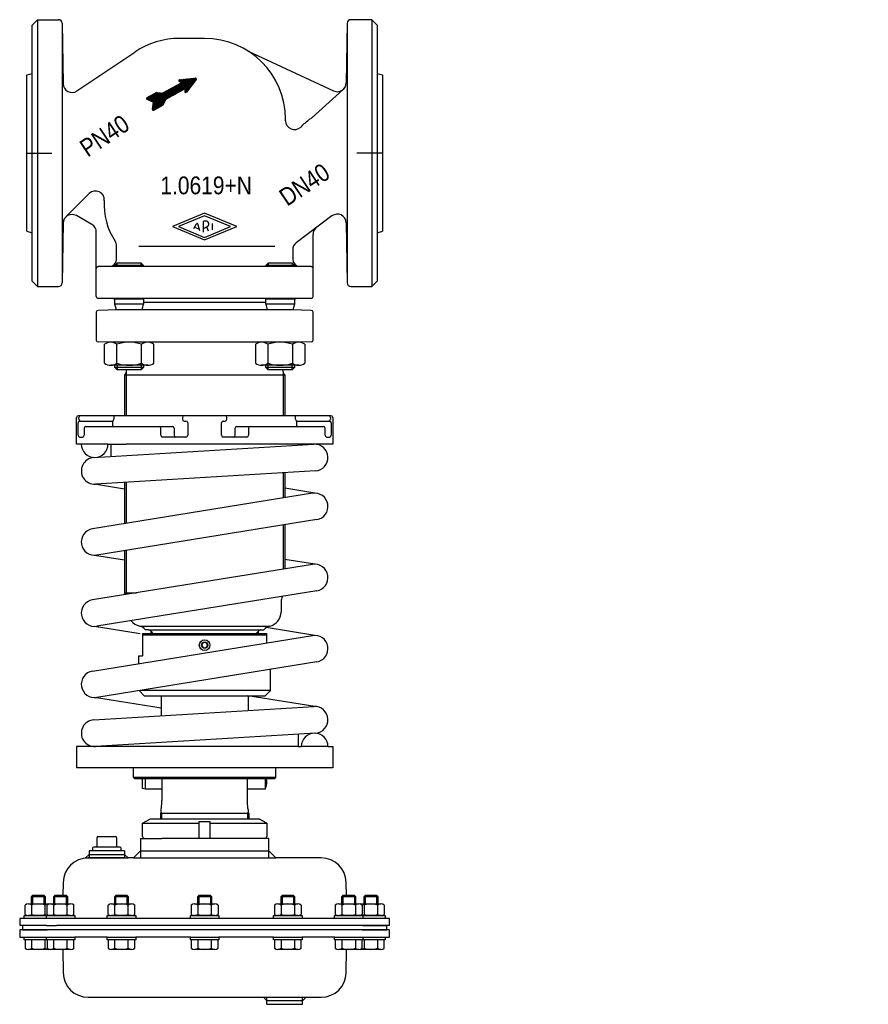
# Model space of a CAD drawing. Extents: x -477 to 0, y -168 to 386.
import ezdxf
from ezdxf.enums import TextEntityAlignment as Align

# ---------------------------------------------------------------- set-up
doc = ezdxf.new("R2010")
doc.units = 0
doc.layers.get('0').update_dxf_attribs({"linetype": 'CONTINUOUS'})

# ---------------------------------------------------------------- blocks, each defined once
blk = doc.blocks.new('*X0')
at = {"color": 7}
for p, q in [((-402.49, 335.45), (-388.84, 349.09)), ((-402.39, 335.26), (-388.21, 349.44)), ((-402.24, 335.13), (-387.58, 349.79)), ((-402.02, 335.07), (-386.95, 350.13)), ((-401.56, 335.25), (-386.33, 350.48)), ((-400.93, 335.59), (-383.97, 352.55)), ((-400.3, 335.94), (-383.66, 352.58)), ((-394.59, 341.36), (-383.34, 352.62)), ((-393.97, 341.71), (-383.03, 352.65)), ((-393.34, 342.05), (-382.71, 352.68)), ((-392.71, 342.4), (-382.4, 352.71)), ((-392.08, 342.75), (-382.08, 352.74)), ((-391.45, 343.09), (-381.77, 352.77)), ((-390.82, 343.44), (-381.45, 352.81)), ((-390.19, 343.79), (-381.14, 352.84)), ((-389.56, 344.13), (-380.82, 352.87)), ((-388.93, 344.48), (-380.51, 352.9)), ((-388.3, 344.83), (-380.19, 352.93)), ((-387.67, 345.17), (-379.88, 352.97)), ((-387.67, 351.68), (-387.12, 352.23)), ((-387.6, 351.47), (-386.8, 352.27)), ((-387.47, 351.32), (-386.49, 352.3)), ((-387.29, 351.21), (-386.17, 352.33)), ((-387.11, 351.11), (-385.86, 352.36)), ((-387.04, 345.52), (-379.57, 353)), ((-386.94, 351), (-385.54, 352.39)), ((-386.76, 350.89), (-385.23, 352.42)), ((-386.58, 350.79), (-384.91, 352.46)), ((-386.42, 345.86), (-379.25, 353.03)), ((-386.41, 350.68), (-384.6, 352.49)), ((-386.23, 350.58), (-384.29, 352.52)), ((-385.79, 346.21), (-378.94, 353.06)), ((-385.16, 346.56), (-378.62, 353.09)), ((-384.53, 346.9), (-378.31, 353.12)), ((-384.29, 346.01), (-377.8, 352.5)), ((-384.29, 345.72), (-378.57, 351.45)), ((-384.28, 346.3), (-377.81, 352.78)), ((-384.28, 345.46), (-379.6, 350.14)), ((-384.27, 346.88), (-378.07, 353.08)), ((-384.27, 346.59), (-377.91, 352.96)), ((-405.5, 341.21), (-403.27, 343.44)), ((-405.3, 341.12), (-402.64, 343.78)), ((-405.11, 341.03), (-402.01, 344.13)), ((-404.91, 340.95), (-401.38, 344.48)), ((-404.72, 340.86), (-400.75, 344.82)), ((-404.52, 340.77), (-400.27, 345.03)), ((-404.33, 340.68), (-400, 345.01)), ((-404.13, 340.59), (-399.74, 344.98)), ((-403.94, 340.51), (-399.48, 344.96)), ((-403.74, 340.42), (-399.22, 344.94)), ((-403.55, 340.33), (-398.96, 344.92)), ((-403.35, 340.24), (-398.7, 344.89)), ((-403.16, 340.15), (-398.44, 344.87)), ((-402.96, 340.07), (-398.18, 344.85)), ((-402.77, 339.98), (-397.92, 344.83)), ((-402.57, 339.89), (-397.66, 344.81)), ((-402.48, 335.74), (-389.47, 348.75)), ((-402.44, 336.06), (-390.1, 348.4)), ((-402.39, 336.39), (-390.73, 348.06)), ((-402.38, 339.8), (-397.4, 344.78)), ((-402.34, 336.72), (-391.36, 347.71)), ((-402.3, 337.05), (-391.99, 347.36)), ((-402.25, 337.38), (-392.62, 347.02)), ((-402.21, 337.71), (-393.25, 346.67)), ((-402.18, 339.71), (-397.13, 344.76)), ((-402.16, 338.04), (-393.88, 346.32)), ((-402.11, 338.37), (-394.5, 345.98)), ((-402.07, 338.7), (-395.13, 345.63)), ((-402.02, 339.03), (-395.76, 345.29)), ((-401.99, 339.63), (-396.87, 344.74)), ((-401.97, 339.36), (-396.39, 344.94)), ((-384.18, 345.27), (-380.63, 348.82)), ((-384.02, 345.15), (-381.66, 347.51)), ((-383.79, 345.09), (-382.69, 346.2)), ((-405.88, 341.68), (-405.16, 342.4)), ((-405.81, 341.46), (-404.53, 342.74)), ((-405.68, 341.31), (-403.9, 343.09)), ((-399.67, 336.28), (-394.96, 341)), ((-399.04, 336.63), (-395.27, 340.41)), ((-398.41, 336.98), (-395.57, 339.82)), ((-397.79, 337.32), (-395.88, 339.23)), ((-397.16, 337.67), (-396.19, 338.64))]:
    blk.add_line(p, q, dxfattribs=at)
blk = doc.blocks.new('DMA160', base_point=(-463.95, 652.16))
at = {"color": 7}
for p, q in [((-408.02, -65.97), (-403.65, -63.45)), ((-408.02, -73.45), (-408.02, -65.97)), ((-408.02, -65.97), (-376.15, -65.97)), ((-403.65, -63.45), (-342.65, -63.45)), ((-376.15, -64.95), (-370.15, -64.95)), ((-376.15, -74.45), (-376.15, -64.95)), ((-370.15, -64.95), (-370.15, -74.45)), ((-370.15, -65.97), (-338.28, -65.97)), ((-338.28, -65.97), (-342.65, -63.45)), ((-338.28, -65.97), (-338.28, -73.45)), ((-433.65, -79.45), (-433.65, -73.95)), ((-433.15, -73.45), (-423.15, -73.45)), ((-422.65, -73.95), (-422.65, -79.45)), ((-409.15, -74.45), (-409.15, -85.45)), ((-409.15, -74.45), (-407.02, -74.45)), ((-407.02, -74.45), (-397.2, -74.45)), ((-376.15, -74.45), (-397.2, -74.45)), ((-370.15, -74.45), (-376.15, -74.45)), ((-339.28, -74.45), (-370.15, -74.45)), ((-337.15, -74.45), (-339.28, -74.45)), ((-337.15, -85.45), (-337.15, -74.45)), ((-438.15, -81.45), (-438.15, -85.45)), ((-436.15, -81.45), (-438.15, -81.45)), ((-436.15, -79.95), (-436.15, -81.45)), ((-420.15, -81.45), (-436.15, -81.45)), ((-420.65, -79.45), (-435.65, -79.45)), ((-420.15, -81.45), (-420.15, -79.95)), ((-418.15, -81.45), (-420.15, -81.45)), ((-418.15, -81.45), (-418.15, -85.45)), ((-409.15, -81.45), (-413.15, -85.45)), ((-409.15, -81.45), (-337.15, -81.45)), ((-333.15, -85.45), (-337.15, -81.45)), ((-438.15, -83.45), (-440.15, -85.45)), ((-440.15, -85.45), (-438.73, -85.45)), ((-438.73, -85.45), (-438.15, -85.45)), ((-418.15, -85.45), (-438.73, -85.45)), ((-438.15, -83.45), (-418.15, -83.45)), ((-438.15, -85.45), (-418.15, -85.45)), ((-418.15, -83.45), (-416.15, -85.45)), ((-418.15, -85.45), (-416.15, -85.45)), ((-413.15, -85.45), (-416.15, -85.45)), ((-413.15, -85.45), (-409.15, -85.45)), ((-409.15, -85.45), (-337.15, -85.45)), ((-337.15, -85.45), (-333.15, -85.45)), ((-307.57, -85.45), (-333.15, -85.45)), ((-452.73, -99.21), (-452.85, -106.55)), ((-293.44, -106.55), (-293.57, -99.21)), ((-469.85, -106.55), (-470.65, -107.35)), ((-470.65, -107.35), (-470.65, -111.35)), ((-462.65, -107.35), (-470.65, -107.35)), ((-463.45, -106.55), (-469.85, -106.55)), ((-469.85, -111.35), (-469.85, -106.55)), ((-462.65, -107.35), (-463.45, -106.55)), ((-463.45, -111.35), (-463.45, -106.55)), ((-462.65, -111.35), (-462.65, -107.35)), ((-457.32, -106.55), (-458.12, -107.35)), ((-450.12, -107.35), (-458.12, -107.35)), ((-458.12, -107.35), (-458.12, -111.35)), ((-450.92, -106.55), (-457.32, -106.55)), ((-457.32, -111.35), (-457.32, -106.55)), ((-450.12, -107.35), (-450.92, -106.55)), ((-450.92, -111.35), (-450.92, -106.55)), ((-450.12, -111.35), (-450.12, -107.35)), ((-423.1, -106.55), (-423.9, -107.35)), ((-423.9, -107.35), (-423.9, -111.35)), ((-415.9, -107.35), (-423.9, -107.35)), ((-416.7, -106.55), (-423.1, -106.55)), ((-423.1, -111.35), (-423.1, -106.55)), ((-415.9, -107.35), (-416.7, -106.55)), ((-416.7, -111.35), (-416.7, -106.55)), ((-415.9, -111.35), (-415.9, -107.35)), ((-376.35, -106.55), (-377.15, -107.35)), ((-369.15, -107.35), (-377.15, -107.35)), ((-377.15, -107.35), (-377.15, -111.35)), ((-369.95, -106.55), (-376.35, -106.55)), ((-376.35, -106.55), (-376.35, -111.35)), ((-369.15, -107.35), (-369.95, -106.55)), ((-369.95, -106.55), (-369.95, -111.35)), ((-369.15, -111.35), (-369.15, -107.35)), ((-329.6, -106.55), (-330.4, -107.35)), ((-330.4, -107.35), (-330.4, -111.35)), ((-322.4, -107.35), (-330.4, -107.35)), ((-329.6, -106.55), (-329.6, -111.35)), ((-323.2, -106.55), (-329.6, -106.55)), ((-323.2, -106.55), (-323.2, -111.35)), ((-322.4, -107.35), (-323.2, -106.55)), ((-322.4, -111.35), (-322.4, -107.35)), ((-295.37, -106.55), (-296.17, -107.35)), ((-288.17, -107.35), (-296.17, -107.35)), ((-296.17, -107.35), (-296.17, -111.35)), ((-288.97, -106.55), (-295.37, -106.55)), ((-295.37, -106.55), (-295.37, -111.35)), ((-288.17, -107.35), (-288.97, -106.55)), ((-288.97, -106.55), (-288.97, -111.35)), ((-288.17, -111.35), (-288.17, -107.35)), ((-282.85, -106.55), (-283.65, -107.35)), ((-283.65, -107.35), (-283.65, -111.35)), ((-275.65, -107.35), (-283.65, -107.35)), ((-282.85, -106.55), (-282.85, -111.35)), ((-276.45, -106.55), (-282.85, -106.55)), ((-276.45, -106.55), (-276.45, -111.35)), ((-275.65, -107.35), (-276.45, -106.55)), ((-275.65, -111.35), (-275.65, -107.35)), ((-474.15, -117.18), (-474.15, -112.01)), ((-472.28, -111.35), (-470.65, -111.35)), ((-470.65, -111.35), (-469.85, -111.35)), ((-470.4, -117.18), (-470.4, -112.01)), ((-469.85, -111.35), (-463.45, -111.35)), ((-463.45, -111.35), (-462.65, -111.35)), ((-462.9, -117.18), (-462.9, -112.01)), ((-462.65, -111.35), (-461.02, -111.35)), ((-461.63, -117.18), (-461.63, -112.01)), ((-459.75, -111.35), (-458.12, -111.35)), ((-458.12, -111.35), (-457.32, -111.35)), ((-457.87, -117.18), (-457.87, -112.01)), ((-457.32, -111.35), (-450.92, -111.35)), ((-450.92, -111.35), (-450.12, -111.35)), ((-450.37, -117.18), (-450.37, -112.01)), ((-450.12, -111.35), (-448.49, -111.35)), ((-446.62, -117.18), (-446.62, -112.01)), ((-427.4, -117.18), (-427.4, -112.01)), ((-425.53, -111.35), (-423.9, -111.35)), ((-423.9, -111.35), (-423.1, -111.35)), ((-423.65, -117.18), (-423.65, -112.01)), ((-423.1, -111.35), (-416.7, -111.35)), ((-416.7, -111.35), (-415.9, -111.35)), ((-416.15, -117.18), (-416.15, -112.01)), ((-415.9, -111.35), (-414.27, -111.35)), ((-412.39, -117.18), (-412.39, -112.01)), ((-380.65, -112.01), (-380.65, -117.18)), ((-378.78, -111.35), (-377.15, -111.35)), ((-377.15, -111.35), (-376.35, -111.35)), ((-376.9, -112.01), (-376.9, -117.18)), ((-376.35, -111.35), (-369.95, -111.35)), ((-369.95, -111.35), (-369.15, -111.35)), ((-369.4, -112.01), (-369.4, -117.18)), ((-369.15, -111.35), (-367.52, -111.35)), ((-365.64, -112.01), (-365.64, -117.18)), ((-333.9, -112.01), (-333.9, -117.18)), ((-332.03, -111.35), (-330.4, -111.35)), ((-330.4, -111.35), (-329.6, -111.35)), ((-330.15, -112.01), (-330.15, -117.18)), ((-329.6, -111.35), (-323.2, -111.35)), ((-323.2, -111.35), (-322.4, -111.35)), ((-322.65, -112.01), (-322.65, -117.18)), ((-322.4, -111.35), (-320.77, -111.35)), ((-318.89, -112.01), (-318.89, -117.18)), ((-299.68, -112.01), (-299.68, -117.18)), ((-297.8, -111.35), (-296.17, -111.35)), ((-296.17, -111.35), (-295.37, -111.35)), ((-295.93, -112.01), (-295.93, -117.18)), ((-295.37, -111.35), (-288.97, -111.35)), ((-288.97, -111.35), (-288.17, -111.35)), ((-288.42, -112.01), (-288.42, -117.18)), ((-288.17, -111.35), (-286.55, -111.35)), ((-285.28, -111.35), (-283.65, -111.35)), ((-284.67, -112.01), (-284.67, -117.18)), ((-283.65, -111.35), (-282.85, -111.35)), ((-283.4, -112.01), (-283.4, -117.18)), ((-282.85, -111.35), (-276.45, -111.35)), ((-276.45, -111.35), (-275.65, -111.35)), ((-275.9, -112.01), (-275.9, -117.18)), ((-275.65, -111.35), (-274.02, -111.35)), ((-272.14, -112.01), (-272.14, -117.18)), ((-477.15, -119.45), (-477.15, -123.45)), ((-472.28, -119.45), (-477.15, -119.45)), ((-474.65, -119.45), (-474.65, -117.85)), ((-474.65, -117.85), (-474.15, -117.85)), ((-472.28, -119.45), (-474.65, -119.45)), ((-474.15, -117.85), (-462.12, -117.85)), ((-462.15, -117.85), (-472.28, -117.85)), ((-275.15, -119.44), (-472.28, -119.44)), ((-462.15, -119.45), (-472.28, -119.45)), ((-461.02, -117.85), (-462.15, -117.85)), ((-456.11, -117.85), (-462.15, -117.85)), ((-456.1, -119.45), (-462.15, -119.45)), ((-458.65, -119.45), (-462.15, -119.45)), ((-462.12, -119.45), (-462.12, -117.85)), ((-462.12, -117.85), (-461.63, -117.85)), ((-458.65, -119.45), (-462.12, -119.45)), ((-461.63, -117.85), (-459.14, -117.85)), ((-461.63, -117.85), (-458.65, -117.85)), ((-448.49, -117.85), (-459.75, -117.85)), ((-458.65, -117.85), (-456.11, -117.85)), ((-446.12, -119.45), (-458.65, -119.45)), ((-458.12, -117.85), (-458.12, -117.85)), ((-458.12, -119.45), (-458.12, -119.45)), ((-457.32, -117.85), (-457.32, -117.85)), ((-456.11, -117.85), (-450.12, -117.85)), ((-450.92, -117.85), (-450.92, -117.85)), ((-450.12, -117.85), (-449.92, -117.85)), ((-450.12, -117.85), (-450.12, -117.85)), ((-450.12, -119.45), (-450.12, -119.45)), ((-449.92, -117.85), (-446.62, -117.85)), ((-449.92, -117.85), (-446.12, -117.85)), ((-446.12, -117.85), (-446.12, -119.45)), ((-427.9, -119.45), (-427.9, -117.85)), ((-427.9, -117.85), (-427.4, -117.85)), ((-411.9, -119.45), (-427.9, -119.45)), ((-427.4, -117.85), (-415.9, -117.85)), ((-414.27, -117.85), (-425.53, -117.85)), ((-423.9, -117.85), (-423.9, -117.85)), ((-423.9, -119.45), (-423.9, -119.45)), ((-423.1, -117.85), (-423.1, -117.85)), ((-416.7, -117.85), (-416.7, -117.85)), ((-415.9, -117.85), (-415.7, -117.85)), ((-415.9, -117.85), (-415.9, -117.85)), ((-415.9, -119.45), (-415.9, -119.45)), ((-415.7, -117.85), (-412.39, -117.85)), ((-415.7, -117.85), (-411.9, -117.85)), ((-411.9, -117.85), (-411.9, -119.45)), ((-381.15, -119.45), (-381.15, -117.85)), ((-381.15, -117.85), (-377.35, -117.85)), ((-365.15, -119.45), (-381.15, -119.45)), ((-380.65, -117.85), (-377.35, -117.85)), ((-367.52, -117.85), (-378.78, -117.85)), ((-377.35, -117.85), (-377.15, -117.85)), ((-377.15, -117.85), (-365.64, -117.85)), ((-377.15, -117.85), (-377.15, -117.85)), ((-377.15, -119.45), (-377.15, -119.45)), ((-376.35, -117.85), (-376.35, -117.85)), ((-369.95, -117.85), (-369.95, -117.85)), ((-369.15, -117.85), (-369.15, -117.85)), ((-369.15, -119.45), (-369.15, -119.45)), ((-365.64, -117.85), (-365.15, -117.85)), ((-365.15, -117.85), (-365.15, -119.45)), ((-334.4, -119.45), (-334.4, -117.85)), ((-334.4, -117.85), (-330.6, -117.85)), ((-318.4, -119.45), (-334.4, -119.45)), ((-333.9, -117.85), (-330.6, -117.85)), ((-320.77, -117.85), (-332.03, -117.85)), ((-330.6, -117.85), (-330.4, -117.85)), ((-330.4, -117.85), (-318.89, -117.85)), ((-330.4, -117.85), (-330.4, -117.85)), ((-330.4, -119.45), (-330.4, -119.45)), ((-329.6, -117.85), (-329.6, -117.85)), ((-323.2, -117.85), (-323.2, -117.85)), ((-322.4, -117.85), (-322.4, -117.85)), ((-322.4, -119.45), (-322.4, -119.45)), ((-318.89, -117.85), (-318.4, -117.85)), ((-318.4, -117.85), (-318.4, -119.45)), ((-300.17, -119.45), (-300.17, -117.85)), ((-300.17, -117.85), (-296.37, -117.85)), ((-287.65, -119.45), (-300.17, -119.45)), ((-299.68, -117.85), (-296.37, -117.85)), ((-286.55, -117.85), (-297.8, -117.85)), ((-296.37, -117.85), (-296.17, -117.85)), ((-296.17, -117.85), (-287.65, -117.85)), ((-296.17, -117.85), (-296.17, -117.85)), ((-296.17, -119.45), (-296.17, -119.45)), ((-295.37, -117.85), (-295.37, -117.85)), ((-288.97, -117.85), (-288.97, -117.85)), ((-284.15, -117.85), (-288.17, -117.85)), ((-288.17, -117.85), (-288.17, -117.85)), ((-288.17, -119.45), (-288.17, -119.45)), ((-287.65, -117.85), (-287.53, -117.85)), ((-284.17, -119.45), (-287.65, -119.45)), ((-287.53, -117.85), (-284.67, -117.85)), ((-287.53, -117.85), (-287.15, -117.85)), ((-287.15, -117.85), (-284.67, -117.85)), ((-284.15, -117.85), (-285.28, -117.85)), ((-284.67, -117.85), (-284.17, -117.85)), ((-284.17, -117.85), (-272.14, -117.85)), ((-284.17, -117.85), (-284.17, -119.45)), ((-284.15, -119.45), (-284.17, -119.45)), ((-273.74, -117.83), (-284.15, -117.85)), ((-271.65, -119.45), (-284.15, -119.45)), ((-269.15, -119.44), (-275.15, -119.44)), ((-272.14, -117.85), (-271.65, -117.85)), ((-271.65, -117.85), (-271.65, -119.45)), ((-269.15, -123.44), (-269.15, -119.44)), ((-475.65, -123.45), (-477.15, -123.45)), ((-477.15, -125.95), (-477.15, -129.95)), ((-475.65, -125.95), (-477.15, -125.95)), ((-475.65, -123.45), (-475.65, -125.95)), ((-462.15, -123.45), (-475.65, -123.45)), ((-475.65, -125.95), (-461.65, -125.95)), ((-459.65, -125.95), (-475.65, -125.95)), ((-462.15, -123.45), (-456.52, -123.45)), ((-457.15, -125.95), (-459.65, -125.95)), ((-289.15, -125.95), (-457.15, -125.95)), ((-289.78, -123.45), (-456.52, -123.45)), ((-284.15, -123.45), (-289.78, -123.45)), ((-286.65, -125.95), (-289.15, -125.95)), ((-270.65, -125.95), (-286.65, -125.95)), ((-284.65, -125.95), (-270.65, -125.95)), ((-275.15, -123.44), (-284.15, -123.45)), ((-284.15, -123.45), (-270.65, -123.45)), ((-282.85, -123.45), (-282.85, -123.45)), ((-276.45, -123.44), (-276.45, -123.45)), ((-275.65, -123.45), (-275.65, -123.44)), ((-269.15, -123.44), (-275.15, -123.44)), ((-270.65, -125.95), (-270.65, -123.45)), ((-269.15, -125.95), (-270.65, -125.95)), ((-269.15, -129.95), (-269.15, -125.95)), ((-477.15, -129.95), (-462.15, -129.95)), ((-474.65, -129.95), (-462.15, -129.95)), ((-474.65, -131.55), (-474.65, -129.95)), ((-474.15, -131.55), (-474.65, -131.55)), ((-474.15, -131.55), (-474.15, -136.19)), ((-462.12, -131.55), (-474.15, -131.55)), ((-470.4, -136.19), (-470.4, -131.55)), ((-462.9, -136.19), (-462.9, -131.55)), ((-462.15, -129.95), (-456.1, -129.95)), ((-462.15, -129.95), (-458.65, -129.95)), ((-462.12, -129.95), (-458.65, -129.95)), ((-462.12, -131.55), (-462.12, -129.95)), ((-461.63, -131.55), (-462.12, -131.55)), ((-459.14, -131.55), (-461.63, -131.55)), ((-461.63, -131.55), (-461.63, -136.19)), ((-458.65, -131.55), (-461.63, -131.55)), ((-458.65, -129.95), (-446.12, -129.95)), ((-450.12, -131.55), (-458.65, -131.55)), ((-449.92, -131.55), (-458.65, -131.55)), ((-458.12, -129.95), (-458.12, -129.95)), ((-457.87, -136.19), (-457.87, -131.55)), ((-450.37, -136.19), (-450.37, -131.55)), ((-450.12, -129.95), (-450.12, -129.95)), ((-449.92, -131.55), (-450.12, -131.55)), ((-446.62, -131.55), (-449.92, -131.55)), ((-446.12, -131.55), (-449.92, -131.55)), ((-446.62, -136.19), (-446.62, -131.55)), ((-427.9, -129.95), (-446.12, -129.95)), ((-446.12, -129.95), (-446.12, -131.55)), ((-427.9, -129.95), (-411.9, -129.95)), ((-427.9, -131.55), (-427.9, -129.95)), ((-427.4, -131.55), (-427.9, -131.55)), ((-427.4, -131.55), (-427.4, -136.19)), ((-415.9, -131.55), (-427.4, -131.55)), ((-415.7, -131.55), (-427.4, -131.55)), ((-423.9, -129.95), (-423.9, -129.95)), ((-423.65, -136.19), (-423.65, -131.55)), ((-416.15, -136.19), (-416.15, -131.55)), ((-415.9, -129.95), (-415.9, -129.95)), ((-415.7, -131.55), (-415.9, -131.55)), ((-412.39, -131.55), (-415.7, -131.55)), ((-411.9, -131.55), (-415.7, -131.55)), ((-412.39, -136.19), (-412.39, -131.55)), ((-381.15, -129.95), (-411.9, -129.95)), ((-411.9, -129.95), (-411.9, -131.55)), ((-381.15, -129.95), (-365.15, -129.95)), ((-381.15, -131.55), (-381.15, -129.95)), ((-377.35, -131.55), (-381.15, -131.55)), ((-380.65, -131.55), (-380.65, -136.19)), ((-377.35, -131.55), (-380.65, -131.55)), ((-377.15, -131.55), (-377.35, -131.55)), ((-377.15, -129.95), (-377.15, -129.95)), ((-365.64, -131.55), (-377.15, -131.55)), ((-376.9, -131.55), (-376.9, -136.19)), ((-369.4, -131.55), (-369.4, -136.19)), ((-369.15, -129.95), (-369.15, -129.95)), ((-365.64, -136.19), (-365.64, -131.55)), ((-365.15, -131.55), (-365.64, -131.55)), ((-334.4, -129.95), (-365.15, -129.95)), ((-365.15, -129.95), (-365.15, -131.55)), ((-334.4, -129.95), (-318.4, -129.95)), ((-334.4, -131.55), (-334.4, -129.95)), ((-330.6, -131.55), (-334.4, -131.55)), ((-333.9, -131.55), (-333.9, -136.19)), ((-330.6, -131.55), (-333.9, -131.55)), ((-330.4, -131.55), (-330.6, -131.55)), ((-318.89, -131.55), (-330.6, -131.55)), ((-330.4, -129.95), (-330.4, -129.95)), ((-318.89, -131.55), (-330.4, -131.55)), ((-330.15, -131.55), (-330.15, -136.19)), ((-322.65, -131.55), (-322.65, -136.19)), ((-322.4, -129.95), (-322.4, -129.95)), ((-318.4, -131.55), (-318.89, -131.55)), ((-318.89, -136.19), (-318.89, -131.55)), ((-300.17, -129.95), (-318.4, -129.95)), ((-318.4, -129.95), (-318.4, -131.55)), ((-300.17, -129.95), (-287.65, -129.95)), ((-300.17, -131.55), (-300.17, -129.95)), ((-296.37, -131.55), (-300.17, -131.55)), ((-299.68, -131.55), (-299.68, -136.19)), ((-296.37, -131.55), (-299.68, -131.55)), ((-296.17, -131.55), (-296.37, -131.55)), ((-296.17, -129.95), (-296.17, -129.95)), ((-287.65, -131.55), (-296.17, -131.55)), ((-295.93, -131.55), (-295.93, -136.19)), ((-288.42, -131.55), (-288.42, -136.19)), ((-288.17, -129.95), (-288.17, -129.95)), ((-287.65, -129.95), (-284.17, -129.95)), ((-287.53, -131.55), (-287.65, -131.55)), ((-284.67, -131.55), (-287.53, -131.55)), ((-287.15, -131.55), (-287.53, -131.55)), ((-284.67, -131.55), (-287.15, -131.55)), ((-284.67, -136.19), (-284.67, -131.55)), ((-284.17, -131.55), (-284.67, -131.55)), ((-284.17, -129.95), (-284.17, -131.55)), ((-284.17, -129.95), (-284.15, -129.95)), ((-272.14, -131.55), (-284.17, -131.55)), ((-284.15, -129.95), (-271.65, -129.95)), ((-284.15, -129.95), (-269.15, -129.95)), ((-283.4, -131.55), (-283.4, -136.19)), ((-275.9, -131.55), (-275.9, -136.19)), ((-271.65, -131.55), (-272.14, -131.55)), ((-272.14, -136.19), (-272.14, -131.55)), ((-271.65, -129.95), (-271.65, -131.55)), ((-461.02, -136.85), (-472.28, -136.85)), ((-448.49, -136.85), (-459.75, -136.85)), ((-452.96, -136.79), (-452.73, -150.01)), ((-414.27, -136.85), (-425.53, -136.85)), ((-367.52, -136.85), (-378.78, -136.85)), ((-320.77, -136.85), (-332.03, -136.85)), ((-286.55, -136.85), (-297.8, -136.85)), ((-293.57, -150.01), (-293.34, -136.79)), ((-274.02, -136.85), (-285.28, -136.85)), ((-438.73, -163.77), (-340.15, -163.77)), ((-338.15, -165.77), (-340.15, -163.77)), ((-340.15, -163.77), (-338.15, -163.77)), ((-338.15, -163.77), (-318.15, -163.77)), ((-338.15, -167.77), (-338.15, -163.77)), ((-318.15, -165.77), (-338.15, -165.77)), ((-318.15, -163.77), (-316.15, -163.77)), ((-318.15, -167.77), (-318.15, -163.77)), ((-316.15, -163.77), (-318.15, -165.77)), ((-316.15, -163.77), (-307.57, -163.77)), ((-338.15, -167.77), (-318.15, -167.77))]:
    blk.add_line(p, q, dxfattribs=at)
for centre, radius, start, end in [((-433.15, -73.95), 0.5, 90, 180), ((-423.15, -73.95), 0.5, 0, 90), ((-407.02, -73.45), 1, 180, 270), ((-339.28, -73.45), 1, 270, 0), ((-435.65, -79.95), 0.5, 90, 180), ((-420.65, -79.95), 0.5, 0, 90), ((-438.73, -99.45), 14, 90, 179), ((-307.57, -99.45), 14, 1, 90), ((-472.28, -114.33), 2.99, 51.0528, 128.9472), ((-466.65, -122.29), 10.94, 69.9474, 110.0526), ((-461.02, -114.33), 2.99, 77.7343, 128.9472), ((-459.75, -114.33), 2.99, 51.0528, 128.9472), ((-454.12, -122.29), 10.94, 69.9474, 110.0526), ((-448.49, -114.33), 2.99, 51.0528, 128.9472), ((-425.53, -114.33), 2.99, 51.0528, 128.9472), ((-419.9, -122.29), 10.94, 69.9474, 110.0526), ((-414.27, -114.33), 2.99, 51.0528, 128.9472), ((-378.78, -114.33), 2.99, 51.0528, 128.9472), ((-373.15, -122.29), 10.94, 69.9474, 110.0526), ((-367.52, -114.33), 2.99, 51.0528, 128.9472), ((-332.03, -114.33), 2.99, 51.0528, 128.9472), ((-326.4, -122.29), 10.94, 69.9474, 110.0526), ((-320.77, -114.33), 2.99, 51.0528, 128.9472), ((-297.8, -114.33), 2.99, 51.0528, 128.9472), ((-292.17, -122.29), 10.94, 69.9474, 110.0526), ((-286.55, -114.33), 2.99, 51.0528, 128.9472), ((-285.28, -114.33), 2.99, 51.0528, 102.2657), ((-279.65, -122.29), 10.94, 69.9474, 110.0526), ((-274.02, -114.33), 2.99, 51.0528, 128.9472), ((-472.28, -114.86), 2.99, 231.0528, 308.9472), ((-466.65, -106.9), 10.94, 249.9474, 290.0526), ((-461.02, -114.86), 2.99, 231.0528, 282.2657), ((-459.75, -114.86), 2.99, 231.0528, 308.9472), ((-454.12, -106.9), 10.94, 249.9474, 290.0526), ((-448.49, -114.86), 2.99, 231.0528, 308.9472), ((-425.53, -114.86), 2.99, 231.0528, 308.9472), ((-419.9, -106.9), 10.94, 249.9474, 290.0526), ((-414.27, -114.86), 2.99, 231.0528, 308.9472), ((-378.78, -114.86), 2.99, 231.0528, 308.9472), ((-373.15, -106.9), 10.94, 249.9474, 290.0526), ((-367.52, -114.86), 2.99, 231.0528, 308.9472), ((-332.03, -114.86), 2.99, 231.0528, 308.9472), ((-326.4, -106.9), 10.94, 249.9474, 290.0526), ((-320.77, -114.86), 2.99, 231.0528, 308.9472), ((-297.8, -114.86), 2.99, 231.0528, 308.9472), ((-292.17, -106.9), 10.94, 249.9474, 290.0526), ((-286.55, -114.86), 2.99, 231.0528, 308.9472), ((-285.28, -114.86), 2.99, 257.7343, 308.9472), ((-279.65, -106.9), 10.94, 249.9474, 268.2442), ((-279.65, -106.9), 10.94, 271.8972, 290.0526), ((-274.02, -114.86), 2.99, 231.0528, 265.0561), ((-274.02, -114.86), 2.99, 274.9439, 275.3162), ((-274.02, -114.86), 2.99, 275.3162, 308.9472), ((-285.65, -125.95), 1, 359.9999999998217, 0), ((-472.28, -133.87), 2.99, 231.0528, 308.9472), ((-466.65, -125.91), 10.94, 249.9474, 290.0526), ((-461.02, -133.87), 2.99, 231.0528, 282.2657), ((-459.75, -133.87), 2.99, 231.0528, 308.9472), ((-454.12, -125.91), 10.94, 249.9474, 290.0526), ((-448.49, -133.87), 2.99, 231.0528, 308.9472), ((-425.53, -133.87), 2.99, 231.0528, 308.9472), ((-419.9, -125.91), 10.94, 249.9474, 290.0526), ((-414.27, -133.87), 2.99, 231.0528, 308.9472), ((-378.78, -133.87), 2.99, 231.0528, 308.9472), ((-373.15, -125.91), 10.94, 249.9474, 290.0526), ((-367.52, -133.87), 2.99, 231.0528, 308.9472), ((-332.03, -133.87), 2.99, 231.0528, 308.9472), ((-326.4, -125.91), 10.94, 249.9474, 290.0526), ((-320.77, -133.87), 2.99, 231.0528, 308.9472), ((-297.8, -133.87), 2.99, 231.0528, 308.9472), ((-292.17, -125.91), 10.94, 249.9474, 290.0526), ((-286.55, -133.87), 2.99, 231.0528, 308.9472), ((-285.28, -133.87), 2.99, 257.7343, 308.9472), ((-279.65, -125.91), 10.94, 249.9474, 290.0526), ((-274.02, -133.87), 2.99, 231.0528, 308.9472), ((-438.73, -149.77), 14, 181, 270), ((-307.57, -149.77), 14, 270, 359)]:
    blk.add_arc(centre, radius, start, end, dxfattribs=at)

msp = doc.modelspace()

# ---------------------------------------------------------------- linework, layer by layer
at = {"color": 7}
for p, q in [((-470.15, 382.99), (-467.15, 385.99)), ((-470.15, 238.99), (-470.15, 382.99)), ((-467.15, 385.99), (-455.32, 385.99)), ((-467.15, 385.99), (-467.15, 235.99)), ((-453.32, 384.03), (-452.72, 349.96)), ((-453.32, 384.03), (-453.32, 237.96)), ((-292.98, 384.03), (-293.56, 350.49)), ((-292.98, 384.03), (-292.98, 237.96)), ((-279.15, 385.99), (-290.98, 385.99)), ((-279.15, 385.99), (-279.15, 235.99)), ((-279.15, 385.99), (-276.15, 382.99)), ((-276.15, 382.99), (-276.15, 238.99)), ((-373.15, 375.49), (-387.15, 375.49)), ((-444.93, 345.9), (-412.49, 367.78)), ((-348.63, 368.32), (-300.68, 345.96)), ((-473.15, 354.99), (-470.15, 355.8)), ((-276.15, 355.8), (-273.15, 354.99)), ((-396.64, 344.8), (-386.19, 350.55)), ((-386.19, 350.55), (-387.43, 351.3)), ((-387.22, 352.22), (-378.33, 353.12)), ((-377.89, 352.32), (-383.4, 345.28)), ((-405.62, 342.14), (-400.5, 344.96)), ((-400.21, 345.02), (-396.92, 344.74)), ((-384.26, 347.05), (-394.71, 341.3)), ((-384.26, 347.05), (-384.3, 345.6)), ((-312.9, 330.86), (-295.22, 346.78)), ((-405.58, 341.25), (-401.94, 339.6)), ((-402.5, 335.64), (-401.94, 339.6)), ((-401.76, 335.13), (-396.64, 337.95)), ((-396.43, 338.16), (-394.91, 341.09)), ((-327.65, 329.17), (-327.65, 329.99)), ((-314.11, 329.96), (-312.9, 330.86)), ((-438.1, 288.2), (-451.27, 275.03)), ((-373.15, 277.13), (-391.15, 269.63)), ((-355.15, 269.63), (-373.15, 277.13)), ((-452.73, 271.49), (-453.32, 237.96)), ((-436.57, 270.82), (-445.23, 275.82)), ((-373.15, 275.73), (-387.77, 269.63)), ((-374.05, 272.16), (-374.05, 266.47)), ((-358.53, 269.63), (-373.15, 275.73)), ((-369.02, 271.46), (-369.02, 267.81)), ((-301.58, 275.65), (-321.66, 260.51)), ((-293.57, 271.74), (-292.98, 237.96)), ((-473.15, 266.99), (-470.15, 266.19)), ((-434.07, 230.24), (-434.07, 266.49)), ((-391.15, 269.63), (-373.15, 262.13)), ((-387.77, 269.63), (-373.15, 263.54)), ((-379.21, 268.61), (-377.71, 271.2)), ((-378.85, 269.24), (-376.13, 268.1)), ((-375.85, 267.22), (-377.08, 271.13)), ((-373.15, 262.13), (-355.15, 269.63)), ((-373.15, 263.54), (-358.53, 269.63)), ((-370.9, 267.02), (-371.93, 269.53)), ((-276.15, 266.19), (-273.15, 266.99)), ((-312.23, 230.24), (-312.23, 265.13)), ((-422.65, 251.3), (-422.65, 258.63)), ((-333.66, 258.51), (-410.17, 258.51)), ((-323.65, 256.52), (-323.65, 251.3)), ((-433.09, 247.13), (-426.54, 247.31)), ((-313.2, 247.13), (-433.09, 247.13)), ((-422.32, 249.05), (-423.57, 247.8)), ((-423.57, 247.8), (-423.57, 247.13)), ((-407.57, 247.8), (-423.57, 247.8)), ((-422.32, 247.13), (-422.32, 249.05)), ((-408.82, 249.05), (-422.32, 249.05)), ((-408.82, 247.13), (-408.82, 249.05)), ((-407.57, 247.8), (-408.82, 249.05)), ((-407.57, 247.13), (-407.57, 247.8)), ((-337.47, 249.05), (-338.72, 247.8)), ((-322.72, 247.8), (-338.72, 247.8)), ((-338.72, 247.8), (-338.72, 247.13)), ((-337.47, 249.05), (-337.47, 247.13)), ((-323.97, 249.05), (-337.47, 249.05)), ((-323.97, 249.05), (-323.97, 247.13)), ((-322.72, 247.8), (-323.97, 249.05)), ((-322.72, 247.13), (-322.72, 247.8)), ((-319.75, 247.31), (-313.2, 247.13)), ((-467.15, 235.99), (-470.15, 238.99)), ((-276.15, 238.99), (-279.15, 235.99)), ((-467.15, 235.99), (-455.32, 235.99)), ((-290.98, 235.99), (-279.15, 235.99)), ((-424.41, 229.01), (-433.09, 229.24)), ((-313.2, 229.24), (-433.09, 229.24)), ((-423.57, 229.05), (-423.53, 229.24)), ((-423.57, 229.05), (-407.57, 229.05)), ((-423.57, 226.05), (-423.57, 229.05)), ((-407.57, 229.05), (-407.62, 229.24)), ((-407.57, 229.05), (-407.57, 226.05)), ((-338.67, 229.24), (-338.72, 229.05)), ((-338.72, 226.05), (-338.72, 229.05)), ((-338.72, 229.05), (-322.72, 229.05)), ((-322.77, 229.24), (-322.72, 229.05)), ((-322.72, 229.05), (-322.72, 226.05)), ((-313.2, 229.24), (-321.89, 229.01)), ((-434.07, 221.53), (-434.07, 205.78)), ((-422.15, 222.81), (-433.09, 222.53)), ((-422.77, 222.81), (-423.57, 226.05)), ((-407.57, 226.05), (-423.57, 226.05)), ((-422.96, 223.49), (-422.97, 223.49)), ((-324.15, 222.81), (-422.15, 222.81)), ((-408.38, 222.81), (-407.57, 226.05)), ((-338.72, 226.99), (-407.57, 226.99)), ((-338.72, 226.05), (-337.91, 222.81)), ((-322.72, 226.05), (-338.72, 226.05)), ((-313.2, 222.53), (-324.15, 222.81)), ((-322.72, 226.05), (-323.54, 222.8)), ((-323.33, 223.49), (-323.33, 223.49)), ((-312.23, 205.78), (-312.23, 221.53)), ((-425.56, 204.65), (-433.08, 204.78)), ((-429.43, 192.88), (-429.43, 203.43)), ((-320.74, 204.65), (-425.56, 204.65)), ((-422.5, 192.88), (-422.5, 203.43)), ((-408.65, 192.88), (-408.65, 203.43)), ((-401.72, 192.88), (-401.72, 203.43)), ((-344.58, 203.43), (-344.58, 192.88)), ((-337.65, 203.43), (-337.65, 192.88)), ((-323.79, 203.43), (-323.79, 192.88)), ((-313.21, 204.78), (-320.74, 204.65)), ((-316.87, 203.43), (-316.87, 192.88)), ((-405.18, 191.65), (-425.97, 191.65)), ((-423.57, 190.3), (-423.57, 191.65)), ((-407.57, 190.3), (-423.57, 190.3)), ((-422.32, 189.05), (-423.57, 190.3)), ((-422.32, 191.65), (-422.32, 189.05)), ((-408.82, 189.05), (-422.32, 189.05)), ((-408.82, 191.65), (-408.82, 189.05)), ((-407.57, 190.3), (-408.82, 189.05)), ((-407.57, 191.65), (-407.57, 190.3)), ((-320.33, 191.65), (-341.11, 191.65)), ((-338.72, 190.3), (-338.72, 191.65)), ((-322.72, 190.3), (-338.72, 190.3)), ((-337.47, 189.05), (-338.72, 190.3)), ((-337.47, 189.05), (-337.47, 191.65)), ((-323.97, 189.05), (-337.47, 189.05)), ((-323.97, 189.05), (-323.97, 191.65)), ((-322.72, 190.3), (-323.97, 189.05)), ((-322.72, 191.65), (-322.72, 190.3)), ((-418.15, 186.18), (-418.15, 163.24)), ((-418.15, 186.18), (-328.15, 186.18)), ((-417.2, 187.86), (-417.2, 163.24)), ((-329.1, 187.86), (-329.1, 163.24)), ((-328.15, 186.2), (-328.15, 163.24)), ((-445.15, 147.24), (-445.15, 162.24)), ((-302.15, 163.24), (-444.15, 163.24)), ((-443.83, 161.24), (-443.83, 162.24)), ((-424.14, 163.24), (-424.14, 161.24)), ((-385.65, 162.24), (-385.65, 161.24)), ((-360.65, 161.24), (-360.65, 162.24)), ((-322.15, 161.24), (-322.15, 163.24)), ((-302.46, 162.24), (-302.46, 161.24)), ((-301.15, 162.24), (-301.15, 147.24)), ((-444.36, 152.24), (-444.36, 159.24)), ((-443.36, 160.24), (-425.14, 160.24)), ((-440.87, 156.24), (-440.87, 152.24)), ((-439.87, 157.24), (-391.32, 157.24)), ((-424.79, 157.24), (-424.79, 160.31)), ((-397.82, 152.24), (-397.82, 156.24)), ((-390.32, 156.24), (-390.32, 152.24)), ((-384.65, 160.24), (-383.65, 160.24)), ((-382.65, 159.24), (-382.65, 152.24)), ((-363.65, 152.24), (-363.65, 159.24)), ((-362.65, 160.24), (-361.65, 160.24)), ((-355.97, 152.24), (-355.97, 156.24)), ((-354.97, 157.24), (-306.42, 157.24)), ((-348.48, 156.24), (-348.48, 152.24)), ((-321.51, 160.31), (-321.51, 157.24)), ((-321.15, 160.24), (-302.78, 160.24)), ((-305.42, 152.24), (-305.42, 156.24)), ((-301.94, 159.24), (-301.94, 152.24)), ((-443.36, 151.24), (-441.87, 151.24)), ((-383.65, 151.24), (-396.82, 151.24)), ((-349.48, 151.24), (-362.65, 151.24)), ((-304.42, 151.24), (-302.94, 151.24)), ((-427.5, 147.24), (-445.15, 147.24)), ((-435.45, 139.73), (-311.75, 147.23)), ((-427.5, 147.24), (-417.2, 147.24)), ((-425.65, 140.32), (-425.65, 147.24)), ((-301.15, 147.24), (-417.2, 147.24)), ((-320.65, 146.69), (-320.65, 147.24)), ((-310.84, 132.26), (-434.54, 124.76)), ((-329.1, 131.15), (-329.1, 116.96)), ((-328.15, 131.21), (-328.15, 117.12)), ((-418.15, 122.02), (-435.01, 124.74)), ((-418.15, 125.75), (-418.15, 102.56)), ((-417.2, 125.81), (-417.2, 102.72)), ((-311.29, 119.74), (-328.15, 122.47)), ((-312.5, 119.65), (-436.2, 99.65)), ((-310.1, 104.84), (-433.8, 84.84)), ((-329.1, 101.77), (-329.1, 76.96)), ((-328.15, 101.92), (-328.15, 77.12)), ((-418.15, 82.02), (-435.01, 84.74)), ((-418.15, 87.37), (-418.15, 63.64)), ((-417.2, 87.52), (-417.2, 62.72)), ((-312.5, 79.65), (-436.2, 59.65)), ((-311.29, 79.74), (-328.15, 82.47)), ((-310.1, 64.84), (-433.8, 44.84)), ((-417.58, 62.66), (-418.15, 63.64)), ((-418.15, 63.64), (-411.47, 63.64)), ((-329.25, 61.74), (-329.48, 61.34)), ((-330.15, 58.84), (-330.15, 52.82)), ((-409.36, 40.6), (-435.01, 44.74)), ((-409.69, 44.97), (-336.61, 44.97)), ((-436.2, 19.65), (-312.5, 39.65)), ((-408.15, 40.81), (-338.15, 40.81)), ((-408.15, 40.81), (-408.15, 28.25)), ((-338.15, 39.81), (-408.15, 39.81)), ((-404.65, 42.81), (-406.47, 42.81)), ((-404.65, 42.81), (-341.65, 42.81)), ((-403.26, 41.87), (-402.2, 40.81)), ((-403.15, 40.81), (-403.15, 41.31)), ((-344.1, 40.81), (-343.04, 41.87)), ((-343.15, 41.31), (-343.15, 40.81)), ((-341.65, 42.81), (-339.82, 42.81)), ((-311.29, 39.74), (-338.53, 44.15)), ((-338.15, 35.5), (-338.15, 40.81)), ((-374.01, 35.75), (-374.88, 34.25)), ((-374.88, 34.25), (-374.01, 32.75)), ((-372.28, 35.75), (-374.01, 35.75)), ((-371.42, 34.25), (-372.28, 35.75)), ((-372.28, 32.75), (-371.42, 34.25)), ((-410.15, 28.25), (-408.15, 28.25)), ((-410.15, 23.86), (-410.15, 28.25)), ((-374.01, 32.75), (-372.28, 32.75)), ((-310.1, 24.84), (-433.8, 4.84)), ((-336.15, 8.81), (-336.15, 20.63)), ((-407.15, 5.81), (-410.02, 8.68)), ((-336.15, 8.81), (-409.22, 8.81)), ((-407.15, 5.81), (-339.15, 5.81)), ((-397.65, 5.81), (-397.65, -5.48)), ((-311.29, -0.26), (-348.83, 5.81)), ((-348.65, 5.81), (-348.65, -2.51)), ((-339.15, 5.81), (-336.15, 8.81)), ((-397.65, -1.3), (-435.01, 4.74)), ((-435.45, -7.77), (-311.75, -0.27)), ((-310.84, -15.24), (-434.54, -22.74)), ((-320.65, -15.84), (-320.65, -22.76)), ((-445.15, -22.76), (-445.15, -34.76)), ((-425.65, -22.76), (-445.15, -22.76)), ((-435.45, -22.74), (-435.23, -22.76)), ((-425.65, -22.2), (-425.65, -22.76)), ((-320.65, -22.76), (-425.65, -22.76)), ((-320.65, -22.76), (-318.8, -22.76)), ((-303.8, -22.76), (-318.8, -22.76)), ((-303.8, -22.76), (-301.15, -22.76)), ((-301.15, -22.76), (-301.15, -34.76)), ((-301.15, -34.76), (-445.15, -34.76)), ((-413.15, -40.26), (-413.15, -34.76)), ((-333.15, -40.26), (-333.15, -34.76)), ((-333.15, -40.26), (-413.15, -40.26)), ((-413.15, -40.26), (-412.65, -40.76)), ((-412.65, -40.76), (-333.65, -40.76)), ((-408.15, -46.33), (-408.15, -40.76)), ((-406.55, -40.76), (-406.55, -46.76)), ((-397.19, -40.76), (-397.19, -53.19)), ((-349.11, -53.19), (-349.11, -40.76)), ((-339.15, -40.76), (-339.15, -46.76)), ((-333.65, -40.76), (-333.15, -40.26)), ((-406.55, -46.76), (-408.15, -46.33)), ((-397.19, -46.76), (-406.55, -46.76)), ((-339.15, -46.76), (-349.11, -46.76)), ((-398.05, -60.19), (-398.05, -63.45)), ((-397.2, -60.19), (-398.05, -60.19)), ((-397.65, -60.19), (-397.65, -58.19)), ((-397.2, -60.19), (-397.65, -59.74)), ((-397.2, -63.45), (-397.2, -60.19)), ((-397.2, -60.19), (-349.1, -60.19)), ((-348.65, -59.74), (-349.1, -60.19)), ((-348.25, -60.19), (-349.1, -60.19)), ((-349.1, -60.19), (-349.1, -63.45)), ((-348.65, -58.19), (-348.65, -60.19)), ((-348.25, -60.19), (-348.25, -63.45))]:
    msp.add_line(p, q, dxfattribs=at)
at = {"color": 1}
for p, q in [((-473.15, 266.99), (-473.15, 354.99)), ((-273.15, 354.99), (-273.15, 266.99)), ((-473.15, 310.99), (-459.01, 310.99)), ((-273.15, 310.99), (-287.59, 310.99))]:
    msp.add_line(p, q, dxfattribs=at)
at = {"color": 7}
for points in [[(-397.65, -58.19, 0.014289), (-397.51, -57.62), (-397.44, -57.25, 0.019106), (-397.37, -56.49), (-397.35, -56.11, 0.000239), (-397.26, -54.55), (-397.23, -53.87), (-397.19, -53.19)], [(-348.65, -58.19, -0.014289), (-348.79, -57.62), (-348.86, -57.25, -0.019106), (-348.93, -56.49), (-348.95, -56.11, -0.000239), (-349.03, -54.55), (-349.07, -53.87), (-349.11, -53.19)]]:
    msp.add_lwpolyline(points, format="xyb", dxfattribs=at)
for radius in [3, 1.73]:
    msp.add_circle((-373.15, 34.25), radius, dxfattribs=at)
for centre, radius, start, end in [((-455.32, 383.99), 2, 1, 90), ((-290.98, 383.99), 2, 90, 179), ((-387.15, 329.99), 45.5, 90, 123.8476), ((-373.15, 329.99), 45.5, 0, 90), ((-447.72, 350.05), 5, 181, 304), ((-387.17, 351.73), 0.5, 95.7744, 239.0052), ((-378.28, 352.62), 0.5, 321.8856, 95.7744), ((-298.56, 350.49), 5, 245, 0), ((-400.25, 344.53), 0.5, 85.1399, 118.83), ((-396.88, 345.24), 0.5, 265.1399, 298.83), ((-383.8, 345.59), 0.5, 178.6548, 321.8856), ((-405.38, 341.7), 0.5, 118.83, 245.6999), ((-396.88, 338.39), 0.5, 298.83, 332.5201), ((-394.47, 340.86), 0.5, 118.83, 152.5201), ((-402, 335.57), 0.5, 171.9601, 298.83), ((-322.65, 329.17), 5, 180, 315), ((-286.76, 293.28), 45.75, 126.7091, 135), ((-434.56, 284.66), 5, 356.4019, 135), ((-392.15, 281.99), 37.5, 176.4019, 213.3535), ((-447.73, 271.49), 5, 60, 180), ((-377.41, 271.03), 0.348, 17.4032, 149.9244), ((-373.48, 272.17), 0.567, 97.4953, 173.0051), ((-373.37, 272.16), 0.682, 173.0051, 179.6042), ((-372.96, 268.19), 4.58, 73.8978, 97.4827), ((-372.45, 271.14), 1.64, 327.5662, 62.4194), ((-298.57, 271.66), 5, 1, 127.0137), ((-439.07, 266.49), 5, 0, 60), ((-375.42, 275.32), 6.76, 281.6451, 301.0281), ((-373.72, 272.5), 3.47, 301.0281, 319.8853), ((-307.23, 265.13), 5, 127.0137, 180), ((-427.65, 258.63), 5, 0, 33.3535), ((-318.65, 256.52), 5, 127.0137, 180), ((-426.65, 251.3), 4, 271.5, 0), ((-319.65, 251.3), 4, 180, 268.5), ((-433.07, 246.14), 1, 91.5, 180), ((-313.23, 246.14), 1, 0, 88.5), ((-455.32, 237.99), 2, 270, 359), ((-290.98, 237.99), 2, 181, 270), ((-433.07, 230.24), 1, 180, 268.5), ((-424.43, 228.01), 1, 30.8619, 88.5), ((-321.86, 228.01), 1, 91.5, 149.1381), ((-313.23, 230.24), 1, 271.5, 0), ((-433.07, 221.53), 1, 91.5, 180), ((-313.23, 221.53), 1, 0, 88.5), ((-433.07, 205.78), 1, 180, 269), ((-313.23, 205.78), 1, 271, 0), ((-425.97, 199.14), 5.51, 51.0528, 128.9472), ((-415.57, 184.44), 20.21, 69.9474, 110.0526), ((-405.18, 199.14), 5.51, 51.0528, 128.9472), ((-341.11, 199.14), 5.51, 51.0528, 128.9472), ((-330.72, 184.44), 20.21, 69.9474, 110.0526), ((-320.33, 199.14), 5.51, 51.0528, 128.9472), ((-425.97, 197.16), 5.51, 231.0528, 308.9472), ((-415.57, 211.86), 20.21, 249.9474, 290.0526), ((-421.94, 189.46), 5, 319.247, 355.2848), ((-405.18, 197.16), 5.51, 231.0528, 308.9472), ((-341.11, 197.16), 5.51, 231.0528, 308.9472), ((-330.72, 211.86), 20.21, 249.9474, 290.0526), ((-324.36, 189.46), 5, 184.7152, 220.753), ((-320.33, 197.16), 5.51, 231.0528, 308.9472), ((-444.15, 162.24), 1, 90, 180), ((-442.83, 162.24), 1, 90, 180), ((-442.83, 161.24), 1, 180, 270), ((-425.14, 161.24), 1, 270, 0), ((-384.65, 162.24), 1, 90, 180), ((-384.65, 161.24), 1, 180, 270), ((-361.65, 162.24), 1, 0, 90), ((-361.65, 161.24), 1, 270, 0), ((-321.15, 161.24), 1, 180, 270), ((-303.46, 162.24), 1, 0, 90), ((-303.46, 161.24), 1, 270, 0), ((-302.15, 162.24), 1, 0, 90), ((-443.36, 159.24), 1, 90, 180), ((-439.87, 156.24), 1, 90, 180), ((-398.82, 156.24), 1, 0, 90), ((-391.32, 156.24), 1, 0, 90), ((-383.65, 159.24), 1, 0, 90), ((-362.65, 159.24), 1, 90, 180), ((-354.97, 156.24), 1, 90, 180), ((-347.48, 156.24), 1, 90, 180), ((-306.42, 156.24), 1, 0, 90), ((-302.86, 159.32), 0.922, 354.9229, 84.9229), ((-443.36, 152.24), 1, 180, 270), ((-441.87, 152.24), 1, 270, 0), ((-396.82, 152.24), 1, 180, 270), ((-389.32, 152.24), 1, 180, 270), ((-383.65, 152.24), 1, 270, 0), ((-362.65, 152.24), 1, 180, 270), ((-356.97, 152.24), 1, 270, 0), ((-349.48, 152.24), 1, 270, 0), ((-304.42, 152.24), 1, 180, 270), ((-302.94, 152.24), 1, 270, 0), ((-435, 147.24), 7.5, 180, 0), ((-311.3, 139.74), 7.5, 273.4696, 93.4696), ((-435, 132.24), 7.5, 93.4696, 273.4696), ((-311.3, 112.24), 7.5, 279.1842, 99.1842), ((-435, 92.24), 7.5, 99.1842, 279.1842), ((-311.3, 72.24), 7.5, 279.1842, 99.1842), ((-325.15, 58.84), 5, 150, 180), ((-435, 52.24), 7.5, 99.1842, 279.1842), ((-338.15, 52.82), 8, 281.0875, 0), ((-408.15, 52.82), 8, 217.4277, 258.9125), ((-410.65, 40.06), 5, 33.3488, 78.9125), ((-335.65, 40.06), 5, 101.0875, 146.6512), ((-404.65, 41.31), 1.5, 0, 90), ((-341.65, 41.31), 1.5, 90, 180), ((-311.3, 32.24), 7.5, 279.1842, 99.1842), ((-435, 12.24), 7.5, 99.1842, 279.1842), ((-311.3, -7.76), 7.5, 273.4696, 93.4696), ((-435, -15.26), 7.5, 93.4696, 273.4696), ((-311.3, -22.76), 7.5, 0, 180), ((-346.65, -42.76), 8.5, 331.9275, 13.609)]:
    msp.add_arc(centre, radius, start, end, dxfattribs=at)

# ---------------------------------------------------------------- block references
for name, p in [('*X0', (0, 0)), ('DMA160', (-463.95, 652.16))]:
    msp.add_blockref(name, p)

# ---------------------------------------------------------------- texts
at = {"color": 7, "width": 0.88209}
for s, p in [('PN40', (-444.51, 316.68)), ('DN40', (-332.35, 289.06))]:
    msp.add_text(s, height=10, rotation=33.83, dxfattribs=at).set_placement(p, align=Align.TOP_LEFT)
msp.add_text('1.0619+N', height=10, dxfattribs=at).set_placement((-346.58, 287.8), align=Align.RIGHT)

doc.saveas('drawing.dxf')
